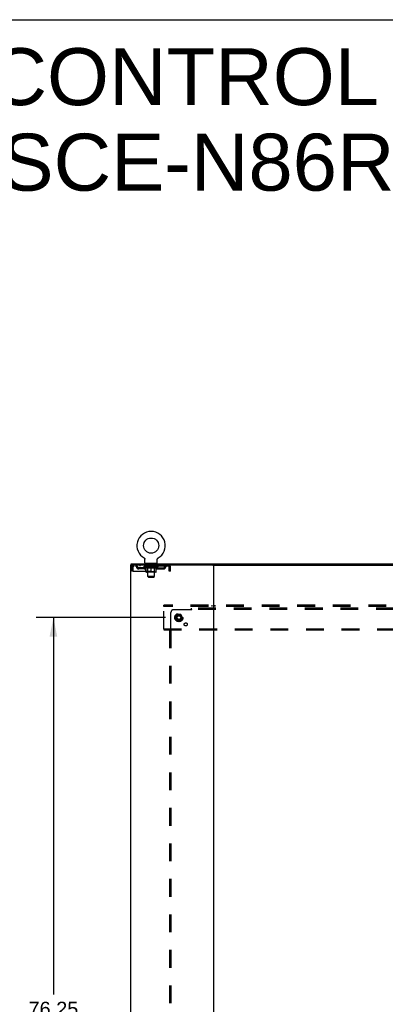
# Model space of a CAD drawing. Header units: inches. Extents: x 0 to 293, y 0 to 190.
# Tile 70 of 71: x 199 to 232, y 100 to 190. Entities that reach past the tile are written whole.
import ezdxf

# ---------------------------------------------------------------- set-up
doc = ezdxf.new("R2010")
doc.units = ezdxf.units.IN
doc.header["$LTSCALE"] = 16.12069
doc.header["$MEASUREMENT"] = 0
doc.linetypes.add('DOT', pattern=[0.2, 0.1, -0.1])
doc.linetypes.add('HIDDEN', pattern=[0.2, 0.1, -0.1])
doc.layers.get('0').update_dxf_attribs({"linetype": 'CONTINUOUS'})
for name, color, linetype in [('DEFAULT_2', 8, 'HIDDEN'), ('DIMENSIONS', 7, 'CONTINUOUS'), ('SUBPANEL', 7, 'CONTINUOUS')]:
    doc.layers.add(name, color=color, linetype=linetype)
doc.styles.get("Standard").update_dxf_attribs({"font": 'arial.ttf'})
doc.dimstyles.new('DIMSTYLE_1', dxfattribs={"dimtxt": 1.293103, "dimasz": 1.724138, "dimexe": 0.09, "dimexo": 0.07, "dimgap": 0.0375, "dimtad": 0, "dimtih": 1, "dimtoh": 1, "dimzin": 4, "dimdsep": 46, "dimtxsty": 'Standard', "dimblk": '_FILLED', "dimblk1": '_FILLED', "dimblk2": '_FILLED', "dimcen": 0.09, "dimadec": 3, "dimazin": 1, "dimtfac": 1, "dimtdec": 3, "dimtofl": 0, "dimtmove": 0, "dimatfit": 3, "dimldrblk": '_FILLED', "dimfxl": 0, "dimtolj": 1, "dimtzin": 4, "dimarcsym": 0})

# ---------------------------------------------------------------- blocks, each defined once
blk = doc.blocks.new('_FILLED')
at = {"color": 0, "linetype": 'ByBlock'}
blk.add_solid([(0, 0), (-1, 0.2), (-1, -0.2)], dxfattribs=at)
blk = doc.blocks.new('*D4')
at = {"layer": 'DIMENSIONS', "color": 2, "linetype": 'Continuous'}
for p, q in [((211.862, 135.384), (200.14, 135.384)), ((201.692, 135.384), (201.692, 101.16)), ((201.692, 59.134), (201.692, 98.574)), ((211.862, 59.134), (200.14, 59.134))]:
    blk.add_line(p, q, dxfattribs=at)
at = {"layer": 'DIMENSIONS', "color": 2, "linetype": 'Continuous', "xscale": 1.724137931, "yscale": 1.724137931, "zscale": 1.724137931}
for p, rotation in [((201.692, 135.384), 90), ((201.692, 59.134), 270)]:
    blk.add_blockref('_FILLED', p, dxfattribs=dict(at, rotation=rotation))
at = {"layer": 'DIMENSIONS', "color": 2, "linetype": 'Continuous', "insert": (201.692, 100.514), "char_height": 1.2931, "width": 4.51865, "attachment_point": 2, "line_spacing_factor": 0.9}
blk.add_mtext('76.25', dxfattribs=at)

msp = doc.modelspace()

# ---------------------------------------------------------------- linework, layer by layer
at = {"color": 7, "linetype": 'Continuous'}
for p, q in [((0, 189.655), (293.103, 189.655)), ((209.913, 140.797), (209.913, 140.797)), ((209.913, 140.797), (209.917, 140.795)), ((209.915, 140.796), (209.914, 140.797)), ((209.917, 140.795), (209.921, 140.792)), ((209.921, 140.792), (209.925, 140.789)), ((209.925, 140.789), (209.929, 140.786)), ((209.929, 140.786), (209.933, 140.783)), ((209.933, 140.783), (209.937, 140.78)), ((209.937, 140.78), (209.941, 140.776)), ((209.941, 140.776), (209.945, 140.773)), ((209.944, 140.773), (209.948, 140.769)), ((209.948, 140.769), (209.951, 140.765)), ((209.951, 140.765), (209.955, 140.761)), ((209.954, 140.761), (209.958, 140.757)), ((209.958, 140.757), (209.961, 140.753)), ((209.96, 140.753), (209.963, 140.749)), ((209.963, 140.749), (209.966, 140.744)), ((209.966, 140.744), (209.968, 140.74)), ((209.968, 140.74), (209.971, 140.735)), ((209.971, 140.735), (209.973, 140.731)), ((209.973, 140.731), (209.975, 140.726)), ((209.975, 140.726), (209.977, 140.721)), ((209.977, 140.721), (209.978, 140.717)), ((209.978, 140.717), (209.98, 140.712)), ((209.98, 140.712), (209.981, 140.707)), ((209.981, 140.707), (209.982, 140.702)), ((209.982, 140.702), (209.983, 140.697)), ((209.983, 140.697), (209.984, 140.692)), ((209.985, 140.677), (209.985, 140.672)), ((209.985, 140.358), (209.985, 140.672)), ((211.11, 140.358), (211.11, 140.672)), ((211.111, 140.687), (211.112, 140.692)), ((211.112, 140.697), (211.113, 140.702)), ((211.112, 140.692), (211.112, 140.697)), ((211.113, 140.702), (211.115, 140.707)), ((211.115, 140.707), (211.116, 140.712)), ((211.116, 140.712), (211.117, 140.717)), ((211.117, 140.717), (211.119, 140.721)), ((211.119, 140.721), (211.121, 140.726)), ((211.121, 140.726), (211.123, 140.731)), ((211.123, 140.731), (211.125, 140.735)), ((211.125, 140.735), (211.127, 140.74)), ((211.127, 140.74), (211.13, 140.744)), ((211.13, 140.744), (211.132, 140.749)), ((211.132, 140.749), (211.135, 140.753)), ((211.135, 140.753), (211.138, 140.757)), ((211.138, 140.757), (211.141, 140.761)), ((211.141, 140.761), (211.144, 140.765)), ((211.144, 140.765), (211.148, 140.769)), ((211.148, 140.769), (211.151, 140.773)), ((211.151, 140.773), (211.155, 140.776)), ((211.155, 140.776), (211.159, 140.78)), ((211.158, 140.78), (211.162, 140.783)), ((211.162, 140.783), (211.166, 140.786)), ((211.166, 140.786), (211.17, 140.789)), ((211.17, 140.789), (211.174, 140.792)), ((211.174, 140.792), (211.179, 140.795)), ((211.174, 140.792), (211.176, 140.793)), ((211.179, 140.795), (211.183, 140.797)), ((211.182, 140.797), (211.18, 140.796)), ((208.746, 140.155), (208.746, 140.259)), ((210.048, 140.289), (210.048, 140.259)), ((211.048, 140.289), (210.048, 140.289)), ((211.048, 140.289), (211.048, 140.259)), ((216.135, 140.155), (279.003, 140.155))]:
    msp.add_line(p, q, dxfattribs=at)
at = {"color": 3, "linetype": 'Continuous'}
for p, q in [((208.694, 140.155), (208.694, 54.363)), ((216.135, 140.155), (208.694, 140.155)), ((208.746, 140.259), (286.392, 140.259)), ((216.194, 140.155), (216.194, 54.363))]:
    msp.add_line(p, q, dxfattribs=at)
at = {"color": 7, "linetype": 'Continuous'}
for points in [[(209.984, 140.692), (209.985, 140.687), (209.985, 140.682), (209.985, 140.677)], [(211.11, 140.672), (211.11, 140.677), (211.111, 140.682), (211.111, 140.687)], [(211.11, 140.672), (211.11, 140.677), (211.111, 140.682)]]:
    msp.add_lwpolyline(points, dxfattribs=at)
msp.add_circle((210.548, 141.917), 0.688, dxfattribs=at)
for centre, radius, start, end in [((210.548, 141.917), 1.288, 299.50527, 240.49473), ((210.054, 140.358), 0.069, 180, 265), ((211.041, 140.358), 0.069, 275, 360)]:
    msp.add_arc(centre, radius, start, end, dxfattribs=at)
at = {"layer": 'DEFAULT_2', "color": 8, "linetype": 'HIDDEN'}
for p, q in [((209.913, 140.797), (209.912, 140.797)), ((209.92, 140.793), (209.921, 140.792)), ((211.183, 140.797), (211.183, 140.797)), ((208.798, 139.988), (208.798, 139.593)), ((208.798, 139.988), (208.902, 139.988)), ((208.902, 139.593), (208.798, 139.593)), ((208.902, 139.988), (208.902, 139.593)), ((208.932, 139.593), (208.932, 139.988)), ((208.932, 139.593), (212.164, 139.593)), ((208.965, 140.155), (208.965, 140.051)), ((212.131, 140.051), (208.965, 140.051)), ((209.433, 139.8), (209.433, 139.904)), ((209.916, 139.904), (209.433, 139.904)), ((209.916, 139.8), (209.433, 139.8)), ((209.517, 140.155), (209.517, 140.051)), ((209.683, 139.8), (209.683, 139.904)), ((209.915, 140.004), (209.915, 140.051)), ((210.074, 139.893), (209.915, 140.004)), ((211.181, 140.004), (209.915, 140.004)), ((209.924, 140.045), (209.924, 140.051)), ((209.933, 140.041), (209.933, 140.045)), ((209.933, 140.041), (211.163, 140.041)), ((209.942, 140.041), (209.942, 140.045)), ((209.943, 140.041), (209.943, 140.045)), ((209.953, 140.045), (209.953, 140.051)), ((209.969, 140.041), (209.969, 140.045)), ((209.971, 140.041), (209.971, 140.045)), ((209.999, 140.045), (209.999, 140.051)), ((210.014, 140.041), (210.014, 140.045)), ((210.017, 140.041), (210.017, 140.045)), ((210.221, 140.044), (210.02, 140.044)), ((210.063, 140.045), (210.063, 140.051)), ((210.064, 140.041), (210.064, 140.044)), ((210.065, 140.041), (210.065, 140.044)), ((210.068, 140.041), (210.068, 140.044)), ((210.074, 139.893), (210.084, 139.893)), ((210.075, 140.041), (210.075, 140.045)), ((210.075, 140.041), (210.075, 140.044)), ((210.078, 140.041), (210.078, 140.045)), ((210.082, 140.041), (210.082, 140.045)), ((210.084, 139.53), (210.084, 139.936)), ((210.086, 140.041), (210.086, 140.044)), ((210.1, 140.041), (210.1, 140.044)), ((210.11, 140.051), (210.11, 140.155)), ((210.118, 140.041), (210.118, 140.044)), ((210.119, 140.041), (210.119, 140.047)), ((210.974, 139.493), (210.121, 139.493)), ((210.139, 140.041), (210.139, 140.044)), ((210.141, 140.045), (210.141, 140.051)), ((210.145, 140.289), (210.145, 140.259)), ((210.15, 140.041), (210.15, 140.045)), ((210.155, 140.041), (210.155, 140.045)), ((210.164, 140.041), (210.164, 140.044)), ((210.175, 140.041), (210.175, 140.048)), ((210.183, 140.199), (210.183, 140.279)), ((210.191, 140.041), (210.191, 140.044)), ((210.253, 140.189), (210.193, 140.189)), ((210.194, 140.041), (210.194, 140.044)), ((210.235, 139.533), (210.195, 139.493)), ((210.221, 140.041), (210.221, 140.044)), ((210.288, 140.044), (210.226, 140.044)), ((210.227, 139.893), (210.407, 139.893)), ((210.231, 140.045), (210.231, 140.051)), ((210.235, 139.533), (210.235, 140.001)), ((210.861, 139.533), (210.235, 139.533)), ((210.238, 140.041), (210.238, 140.045)), ((210.243, 140.041), (210.243, 140.045)), ((210.248, 139.108), (210.248, 140.179)), ((210.249, 140.041), (210.249, 140.05)), ((210.253, 140.041), (210.253, 140.044)), ((210.264, 140.041), (210.264, 140.044)), ((210.288, 140.041), (210.288, 140.044)), ((210.363, 140.044), (210.304, 140.044)), ((210.324, 140.041), (210.324, 140.044)), ((210.331, 140.045), (210.331, 140.051)), ((210.335, 140.041), (210.335, 140.045)), ((210.337, 140.041), (210.337, 140.051)), ((210.34, 140.041), (210.34, 140.045)), ((210.347, 140.041), (210.347, 140.045)), ((210.363, 140.041), (210.363, 140.044)), ((210.443, 140.044), (210.389, 140.044)), ((210.402, 140.041), (210.402, 140.044)), ((210.433, 140.044), (210.511, 140.049)), ((210.438, 140.045), (210.438, 140.051)), ((210.438, 140.045), (210.438, 140.051)), ((210.438, 140.051), (210.438, 140.051)), ((210.438, 140.041), (210.438, 140.045)), ((210.442, 140.041), (210.442, 140.045)), ((210.443, 140.041), (210.443, 140.044)), ((210.444, 140.041), (210.444, 140.045)), ((210.479, 140.044), (210.543, 140.044)), ((210.484, 140.041), (210.484, 140.044)), ((210.49, 140.044), (210.49, 140.048)), ((210.511, 140.044), (210.511, 140.049)), ((210.527, 140.041), (210.527, 140.044)), ((210.545, 140.045), (210.545, 140.045)), ((210.545, 140.041), (210.545, 140.045)), ((210.545, 140.041), (210.545, 140.045)), ((210.548, 140.045), (210.548, 140.051)), ((210.548, 140.051), (210.662, 140.044)), ((210.548, 139.493), (210.548, 139.937)), ((210.55, 140.041), (210.55, 140.045)), ((210.55, 140.045), (210.551, 140.045)), ((210.551, 140.041), (210.551, 140.045)), ((210.569, 140.041), (210.569, 140.044)), ((210.569, 140.044), (210.617, 140.044)), ((210.611, 140.041), (210.611, 140.044)), ((210.652, 140.041), (210.652, 140.045)), ((210.652, 140.041), (210.652, 140.044)), ((210.652, 140.044), (210.707, 140.044)), ((210.653, 140.041), (210.653, 140.045)), ((210.657, 140.045), (210.657, 140.051)), ((210.657, 140.051), (210.658, 140.051)), ((210.657, 140.041), (210.657, 140.045)), ((210.658, 140.045), (210.658, 140.051)), ((210.689, 139.893), (210.869, 139.893)), ((210.694, 140.041), (210.694, 140.044)), ((210.733, 140.041), (210.733, 140.044)), ((210.733, 140.044), (210.792, 140.044)), ((210.748, 140.041), (210.748, 140.045)), ((210.756, 140.041), (210.756, 140.045)), ((210.758, 140.041), (210.758, 140.051)), ((210.761, 140.041), (210.761, 140.045)), ((210.764, 140.045), (210.764, 140.051)), ((210.772, 140.041), (210.772, 140.044)), ((210.808, 140.041), (210.808, 140.044)), ((210.808, 140.044), (210.87, 140.044)), ((210.832, 140.041), (210.832, 140.044)), ((210.903, 140.189), (210.843, 140.189)), ((210.843, 140.041), (210.843, 140.044)), ((210.847, 140.041), (210.847, 140.05)), ((210.848, 139.108), (210.848, 140.179)), ((210.853, 140.041), (210.853, 140.045)), ((210.858, 140.041), (210.858, 140.045)), ((210.861, 139.533), (210.861, 140.001)), ((210.861, 139.533), (210.9, 139.493)), ((210.864, 140.045), (210.864, 140.051)), ((210.875, 140.041), (210.875, 140.044)), ((210.875, 140.044), (211.076, 140.044)), ((210.902, 140.041), (210.902, 140.044)), ((210.905, 140.041), (210.905, 140.044)), ((210.913, 140.199), (210.913, 140.279)), ((210.92, 140.041), (210.92, 140.048)), ((210.932, 140.041), (210.932, 140.044)), ((210.941, 140.041), (210.941, 140.045)), ((210.945, 140.041), (210.945, 140.045)), ((210.951, 140.289), (210.951, 140.259)), ((210.955, 140.045), (210.955, 140.051)), ((210.956, 140.041), (210.956, 140.044)), ((210.977, 140.041), (210.977, 140.047)), ((210.977, 140.041), (210.977, 140.044)), ((210.985, 140.051), (210.985, 140.155)), ((210.995, 140.041), (210.995, 140.044)), ((211.01, 140.041), (211.01, 140.044)), ((211.011, 139.53), (211.011, 139.936)), ((211.011, 139.893), (211.022, 139.893)), ((211.014, 140.041), (211.014, 140.045)), ((211.017, 140.041), (211.017, 140.045)), ((211.021, 140.041), (211.021, 140.045)), ((211.021, 140.041), (211.021, 140.044)), ((211.022, 139.893), (211.181, 140.004)), ((211.028, 140.041), (211.028, 140.044)), ((211.031, 140.041), (211.031, 140.044)), ((211.032, 140.041), (211.032, 140.044)), ((211.033, 140.045), (211.033, 140.051)), ((211.079, 140.041), (211.079, 140.045)), ((211.082, 140.041), (211.082, 140.045)), ((211.096, 140.045), (211.096, 140.051)), ((211.125, 140.041), (211.125, 140.045)), ((211.127, 140.041), (211.127, 140.045)), ((211.143, 140.045), (211.143, 140.051)), ((211.153, 140.041), (211.153, 140.045)), ((211.154, 140.041), (211.154, 140.045)), ((211.163, 140.041), (211.163, 140.045)), ((211.171, 140.045), (211.171, 140.051)), ((211.179, 139.904), (211.662, 139.904)), ((211.179, 139.8), (211.662, 139.8)), ((211.181, 140.004), (211.181, 140.051)), ((211.412, 139.8), (211.412, 139.904)), ((211.579, 140.155), (211.579, 140.051)), ((211.662, 139.8), (211.662, 139.904)), ((212.131, 140.155), (212.131, 140.051)), ((212.133, 140.154), (212.131, 140.155)), ((212.159, 140.002), (212.164, 139.988)), ((212.164, 139.988), (212.164, 139.593)), ((212.194, 139.593), (212.194, 139.988)), ((212.298, 139.988), (212.194, 139.988)), ((212.298, 139.593), (212.194, 139.593)), ((212.298, 139.593), (212.298, 139.988)), ((210.317, 139.039), (210.248, 139.108)), ((210.848, 139.108), (210.248, 139.108)), ((210.317, 139.039), (210.779, 139.039)), ((210.779, 139.039), (210.848, 139.108)), ((211.694, 136.405), (211.694, 136.509)), ((283.444, 136.509), (211.694, 136.509)), ((211.694, 134.363), (211.694, 136.405)), ((283.444, 136.405), (211.694, 136.405)), ((216.044, 136.509), (216.044, 136.405)), ((216.344, 136.405), (216.344, 136.509)), ((212.906, 135.657), (212.751, 135.389)), ((212.751, 135.379), (212.906, 135.112)), ((213.223, 135.662), (212.914, 135.662)), ((213.223, 135.107), (212.914, 135.107)), ((213.386, 135.389), (213.232, 135.657)), ((213.232, 135.112), (213.386, 135.379)), ((211.694, 134.363), (211.694, 134.259)), ((211.694, 134.363), (283.444, 134.363)), ((211.694, 134.259), (283.444, 134.259)), ((216.044, 134.363), (216.044, 134.259)), ((216.344, 134.363), (216.344, 134.259))]:
    msp.add_line(p, q, dxfattribs=at)
for points in [[(208.965, 140.155), (208.962, 140.154), (208.96, 140.151), (208.958, 140.146), (208.955, 140.139), (208.953, 140.13), (208.951, 140.119), (208.948, 140.106), (208.946, 140.092), (208.944, 140.077), (208.941, 140.061), (208.939, 140.043), (208.937, 140.025), (208.934, 140.007), (208.932, 139.988)], [(208.965, 140.051), (208.962, 140.051), (208.96, 140.05), (208.958, 140.048), (208.955, 140.045), (208.953, 140.042), (208.951, 140.037), (208.948, 140.033), (208.946, 140.027), (208.944, 140.022), (208.941, 140.016), (208.939, 140.009), (208.937, 140.002), (208.932, 139.988)], [(210.234, 139.893), (210.21, 139.897), (210.185, 139.903), (210.16, 139.91), (210.135, 139.918), (210.11, 139.926), (210.084, 139.936)], [(210.084, 139.935), (210.109, 139.926), (210.133, 139.917), (210.157, 139.91), (210.18, 139.903), (210.203, 139.898), (210.227, 139.893)], [(210.548, 139.937), (210.522, 139.927), (210.496, 139.918), (210.471, 139.91), (210.446, 139.903), (210.421, 139.897), (210.397, 139.893)], [(210.407, 139.893), (210.43, 139.898), (210.453, 139.903), (210.476, 139.91), (210.5, 139.917), (210.524, 139.926), (210.548, 139.935)], [(210.699, 139.893), (210.674, 139.897), (210.649, 139.903), (210.624, 139.91), (210.599, 139.918), (210.574, 139.927), (210.548, 139.937)], [(210.548, 139.935), (210.572, 139.926), (210.596, 139.917), (210.62, 139.91), (210.643, 139.903), (210.666, 139.897), (210.689, 139.893)], [(211.011, 139.936), (210.986, 139.926), (210.96, 139.917), (210.935, 139.91), (210.91, 139.903), (210.886, 139.897), (210.861, 139.893)], [(210.869, 139.893), (210.892, 139.898), (210.916, 139.903), (210.939, 139.91), (210.963, 139.917), (210.987, 139.926), (211.011, 139.935)], [(212.14, 140.045), (212.138, 140.048), (212.136, 140.05), (212.133, 140.051), (212.131, 140.051)], [(212.133, 140.154), (212.136, 140.151), (212.138, 140.146), (212.14, 140.139), (212.143, 140.13), (212.145, 140.119), (212.147, 140.106), (212.15, 140.092), (212.152, 140.077), (212.154, 140.061), (212.157, 140.043), (212.159, 140.025), (212.161, 140.007), (212.164, 139.988)], [(212.14, 140.045), (212.143, 140.042), (212.145, 140.037), (212.147, 140.033), (212.15, 140.027), (212.152, 140.022), (212.154, 140.016), (212.157, 140.009), (212.159, 140.002)]]:
    msp.add_lwpolyline(points, dxfattribs=at)
for radius in [0.372, 0.356, 0.312, 0.204, 0.188, 0.183, 0.165]:
    msp.add_circle((213.069, 135.384), radius, dxfattribs=at)
at = {"layer": 'DEFAULT_2', "color": 8, "linetype": 'DOT'}
msp.add_circle((213.069, 135.384), 0.17, dxfattribs=at)
at = {"layer": 'DEFAULT_2', "color": 8, "linetype": 'HIDDEN'}
for centre, radius, start, end in [((208.965, 139.988), 0.167, 90, 180), ((208.965, 139.988), 0.063, 90, 180), ((209.144, 139.988), 0.167, 8.07163, 90), ((209.145, 139.989), 0.0625, 7.98631, 90), ((209.433, 140.029), 0.229, 187.98631, 270), ((209.433, 140.029), 0.125, 188.07163, 270), ((209.916, 140.029), 0.125, 270, 351.92837), ((209.916, 140.029), 0.229, 270, 352.01369), ((210.205, 139.988), 0.167, 90, 171.92837), ((210.054, 140.358), 0.069, 265, 270), ((210.121, 139.53), 0.0371, 180, 270), ((210.205, 139.989), 0.0625, 90, 172.01369), ((210.173, 140.279), 0.01, 0, 90), ((210.193, 140.199), 0.01, 180, 270), ((210.195, 140.001), 0.0398, 0, 90), ((210.238, 140.179), 0.01, 0, 90), ((210.858, 140.179), 0.01, 90, 180), ((210.9, 140.001), 0.0398, 90, 180), ((210.89, 139.988), 0.167, 8.07163, 90), ((210.891, 139.989), 0.0625, 7.98631, 90), ((210.903, 140.199), 0.01, 270, 360), ((210.923, 140.279), 0.01, 90, 180), ((211.179, 140.029), 0.229, 187.98631, 270), ((210.974, 139.53), 0.0371, 270, 360), ((211.041, 140.358), 0.069, 270, 275), ((211.179, 140.029), 0.125, 188.07163, 270), ((211.662, 140.029), 0.125, 270, 351.92837), ((211.662, 140.029), 0.229, 270, 352.01369), ((211.951, 139.988), 0.167, 90, 171.92837), ((211.951, 139.989), 0.0625, 90, 172.01369), ((212.131, 139.988), 0.167, 0, 90), ((212.131, 139.988), 0.063, 0, 90), ((212.76, 135.384), 0.01, 150.01268, 209.98829), ((212.914, 135.652), 0.01, 90.01235, 149.98915), ((212.914, 135.117), 0.01, 210.01204, 269.98872), ((213.223, 135.652), 0.01, 30.01204, 89.98872), ((213.223, 135.117), 0.01, 270.01235, 329.98915), ((213.378, 135.384), 0.01, 330.01268, 29.98829)]:
    msp.add_arc(centre, radius, start, end, dxfattribs=at)
for centre, major_axis, ratio, start_param, end_param in [((210.548, 140.051), (0.633, 0.007), 0.05963, 2.96643, 3.140963), ((209.895, 140.039), (0.198, 0), 0.060556, 0.430652, 1.470503), ((210.548, 140.051), (0.633, 0), 0.060556, -3.141593, -2.96706), ((209.895, 140.033), (0.198, 0.002), 0.05963, 1.376596, 1.469874), ((210.548, 140.051), (0.633, 0.013), 0.05688, 2.791345, 2.965878), ((209.87, 140.039), (0.198, 0.002), 0.05963, 0.25549, 1.295341), ((209.939, 140.039), (0.198, -0.002), 0.05963, 0.605815, 1.645666), ((210.548, 140.051), (0.633, -0.007), 0.05963, -2.96643, -2.791898), ((209.939, 140.033), (0.198, 0), 0.060556, 1.551758, 1.645036), ((209.87, 140.033), (0.198, 0.004), 0.05688, 1.20151, 1.294789), ((209.94, 140.035), (0.164, 0.002), 0.05963, 1.065228, 1.614276), ((209.92, 140.035), (0.164, 0.003), 0.05688, 0.890143, 1.43919), ((209.978, 140.035), (0.164, 0), 0.060556, 1.240391, 1.789438), ((210.548, 140.051), (0.633, 0.019), 0.052395, 2.616403, 2.790936), ((209.867, 140.039), (0.198, 0.004), 0.05688, 0.080405, 1.120256), ((210.002, 140.039), (0.198, -0.004), 0.05688, 0.7809, 1.820751), ((210.548, 140.051), (0.633, -0.013), 0.05688, -2.791345, -2.616812), ((210.002, 140.033), (0.198, -0.002), 0.05963, 1.72692, 1.820198), ((209.867, 140.033), (0.198, 0.006), 0.052395, 1.026568, 1.119847), ((209.92, 140.035), (0.164, 0.005), 0.052395, 0.715201, 1.264248), ((210.034, 140.035), (0.164, -0.002), 0.05963, 1.415553, 1.9646), ((210.548, 140.051), (0.633, 0.025), 0.046319, 2.441654, 2.616187), ((210.081, 140.039), (0.198, -0.006), 0.052395, 0.955842, 1.995693), ((210.548, 140.051), (0.633, -0.019), 0.052395, -2.616403, -2.44187), ((209.884, 140.039), (0.198, 0.006), 0.052395, -0.094537, 0.945314), ((210.081, 140.033), (0.198, -0.004), 0.05688, 1.902006, 1.995284), ((209.884, 140.033), (0.198, 0.008), 0.046319, 0.851819, 0.945098), ((209.938, 140.035), (0.164, 0.006), 0.046319, 0.540452, 1.089499), ((210.105, 140.035), (0.164, -0.003), 0.05688, 1.590638, 2.139686), ((210.548, 140.051), (0.633, 0.029), 0.038841, 2.267123, 2.441656), ((210.174, 140.039), (0.198, -0.008), 0.046319, 1.130591, 2.170442), ((209.921, 140.039), (0.198, 0.008), 0.046319, -0.269286, 0.770565), ((210.548, 140.051), (0.633, -0.025), 0.046319, -2.441654, -2.267121), ((210.174, 140.033), (0.198, -0.006), 0.052395, 2.076947, 2.170226), ((209.921, 140.033), (0.198, 0.009), 0.038841, 0.677289, 0.770567), ((209.975, 140.035), (0.164, 0.008), 0.038841, 0.365921, 0.914969), ((210.189, 140.035), (0.164, -0.005), 0.052395, 1.76558, 2.314627), ((210.548, 140.051), (0.633, 0.033), 0.030195, 2.09281, 2.267343), ((210.279, 140.039), (0.198, -0.009), 0.038841, 1.305122, 2.344973), ((209.977, 140.039), (0.198, 0.009), 0.038841, -0.443817, 0.596034), ((210.548, 140.051), (0.633, -0.029), 0.038841, -2.267123, -2.092591), ((210.279, 140.033), (0.198, -0.008), 0.046319, 2.251696, 2.344975), ((209.977, 140.033), (0.198, 0.01), 0.030195, 0.502975, 0.596254), ((210.029, 140.035), (0.164, 0.009), 0.030195, 0.191608, 0.740655), ((210.285, 140.035), (0.164, -0.006), 0.046319, 1.940329, 2.489376), ((210.051, 140.039), (0.198, 0.01), 0.030195, -0.61813, 0.421721), ((210.548, 140.051), (0.633, 0.036), 0.020645, 1.918687, 2.09322), ((210.392, 140.039), (0.198, -0.01), 0.030195, 1.479435, 2.519286), ((210.548, 140.051), (0.633, -0.033), 0.030195, -2.09281, -1.918277), ((210.392, 140.033), (0.198, -0.009), 0.038841, 2.426227, 2.519505), ((210.051, 140.033), (0.198, 0.011), 0.020645, 0.328852, 0.422131), ((210.099, 140.035), (0.164, 0.009), 0.020645, 0.017485, 0.566532), ((210.388, 140.035), (0.164, -0.008), 0.038841, 2.11486, 2.663907), ((210.139, 140.039), (0.198, 0.011), 0.020645, -0.792253, 0.247598), ((210.548, 140.051), (0.633, 0.038), 0.010478, 1.744704, 1.919237), ((210.51, 140.039), (0.198, -0.011), 0.020645, 1.653558, 2.693409), ((210.548, 140.051), (0.633, -0.036), 0.020645, -1.918687, -1.744154), ((210.51, 140.033), (0.198, -0.01), 0.030195, 2.60054, 2.693819), ((210.139, 140.033), (0.198, 0.012), 0.010478, 0.154869, 0.248148), ((210.183, 140.035), (0.164, 0.01), 0.010478, 6.126688, 6.675735), ((210.497, 140.035), (0.164, -0.009), 0.030195, 2.289173, 2.83822), ((210.24, 140.039), (0.198, 0.012), 0.010478, -0.966236, -0.000846), ((210.629, 140.039), (0.198, -0.012), 0.010478, 1.827541, 2.867392), ((210.548, 140.051), (0.633, -0.038), 0.010478, -1.744704, -1.570171), ((210.629, 140.033), (0.198, -0.011), 0.020645, 2.774664, 2.867942), ((210.607, 140.035), (0.164, -0.009), 0.020645, 2.463296, 3.012344), ((210.467, 140.039), (0.198, 0.012), 0.010478, 0.274201, 1.314052), ((210.381, 140.035), (0.164, 0.01), 0.010478, -0.000298, 0.504314), ((210.351, 140.033), (0.198, 0.012), 0.010478, 0.192946, 0.399283), ((210.548, 140.051), (0.633, 0.038), 0.010478, -1.578586, -1.396888), ((210.745, 140.033), (0.198, -0.012), 0.010478, 2.948646, 3.041925), ((210.715, 140.035), (0.164, -0.01), 0.010478, 2.637279, 3.142076), ((210.586, 140.039), (0.198, 0.011), 0.020645, 0.448184, 1.488034), ((210.489, 140.035), (0.164, 0.009), 0.020645, 0.129249, 0.678296), ((210.467, 140.033), (0.198, 0.011), 0.020645, 0.273651, 0.366929), ((210.855, 140.039), (0.198, -0.012), 0.010478, -3.140747, -2.175357), ((210.548, 140.051), (0.633, 0.036), 0.020645, -1.397439, -1.222906), ((210.548, 140.051), (0.633, -0.038), 0.010478, 1.222355, 1.396888), ((210.704, 140.039), (0.198, 0.01), 0.030195, 0.622307, 1.662158), ((210.599, 140.035), (0.164, 0.009), 0.030195, 0.303372, 0.852419), ((210.912, 140.035), (0.164, -0.01), 0.010478, 2.749043, 3.29809), ((210.956, 140.039), (0.198, -0.011), 0.020645, 2.893995, 3.933846), ((210.586, 140.033), (0.198, 0.01), 0.030195, 0.447774, 0.541052), ((210.956, 140.033), (0.198, -0.012), 0.010478, 2.893445, 2.986723), ((210.548, 140.051), (0.633, 0.033), 0.030195, -1.223315, -1.048783), ((210.548, 140.051), (0.633, -0.036), 0.020645, 1.048373, 1.222906), ((210.817, 140.039), (0.198, 0.009), 0.038841, 0.79662, 1.836471), ((210.707, 140.035), (0.164, 0.008), 0.038841, 0.477686, 1.026733), ((210.996, 140.035), (0.164, -0.009), 0.020645, 2.57506, 3.124108), ((211.045, 140.039), (0.198, -0.01), 0.030195, 2.719872, 3.759723), ((210.921, 140.039), (0.198, 0.008), 0.046319, 0.971151, 2.011002), ((210.704, 140.033), (0.198, 0.009), 0.038841, 0.622087, 0.715366), ((211.045, 140.033), (0.198, -0.011), 0.020645, 2.719462, 2.812741), ((210.548, 140.051), (0.633, 0.029), 0.038841, -1.049002, -0.874469), ((210.548, 140.051), (0.633, -0.033), 0.030195, 0.87425, 1.048783), ((210.811, 140.035), (0.164, 0.006), 0.046319, 0.652216, 1.201263), ((211.015, 140.039), (0.198, 0.006), 0.052395, 1.1459, 2.185751), ((211.066, 140.035), (0.164, -0.009), 0.030195, 2.400937, 2.949985), ((211.119, 140.039), (0.198, -0.009), 0.038841, 2.545558, 3.585409), ((210.906, 140.035), (0.164, 0.005), 0.052395, 0.826965, 1.376012), ((210.817, 140.033), (0.198, 0.008), 0.046319, 0.796618, 0.889896), ((211.119, 140.033), (0.198, -0.01), 0.030195, 2.545339, 2.638617), ((211.094, 140.039), (0.198, 0.004), 0.05688, 1.320842, 2.360692), ((210.548, 140.051), (0.633, 0.025), 0.046319, -0.874471, -0.699939), ((210.548, 140.051), (0.633, -0.029), 0.038841, 0.699936, 0.874469), ((211.175, 140.039), (0.198, -0.008), 0.046319, 2.371028, 3.410879), ((211.121, 140.035), (0.164, -0.008), 0.038841, 2.226624, 2.775671), ((211.157, 140.039), (0.198, 0.002), 0.05963, 1.495927, 2.535778), ((210.991, 140.035), (0.164, 0.003), 0.05688, 1.001907, 1.550954), ((211.212, 140.039), (0.198, -0.006), 0.052395, 2.196279, 3.23613), ((210.921, 140.033), (0.198, 0.006), 0.052395, 0.971367, 1.064645), ((211.158, 140.035), (0.164, -0.006), 0.046319, 2.052093, 2.601141), ((211.201, 140.039), (0.198, 0), 0.060556, 1.671089, 2.71094), ((211.175, 140.033), (0.198, -0.009), 0.038841, 2.371026, 2.464304), ((211.229, 140.039), (0.198, -0.004), 0.05688, 2.021337, 3.061188), ((210.548, 140.051), (0.633, 0.019), 0.052395, -0.699723, -0.52519), ((210.548, 140.051), (0.633, -0.025), 0.046319, 0.525406, 0.699939), ((211.225, 140.039), (0.198, -0.002), 0.05963, 1.846251, 2.886102), ((211.062, 140.035), (0.164, 0.002), 0.05963, 1.176993, 1.72604), ((211.176, 140.035), (0.164, -0.005), 0.052395, 1.877344, 2.426392), ((211.117, 140.035), (0.164, 0), 0.060556, 1.352155, 1.901202), ((211.175, 140.035), (0.164, -0.003), 0.05688, 1.702402, 2.25145), ((211.156, 140.035), (0.164, -0.002), 0.05963, 1.527317, 2.076364), ((211.015, 140.033), (0.198, 0.004), 0.05688, 1.146309, 1.239587), ((211.212, 140.033), (0.198, -0.008), 0.046319, 2.196495, 2.289773), ((210.548, 140.051), (0.633, 0.013), 0.05688, -0.524781, -0.350248), ((210.548, 140.051), (0.633, -0.019), 0.052395, 0.350657, 0.52519), ((211.094, 140.033), (0.198, 0.002), 0.05963, 1.321394, 1.414673), ((211.229, 140.033), (0.198, -0.006), 0.052395, 2.021746, 2.115024), ((210.548, 140.051), (0.633, 0.007), 0.05963, -0.349695, -0.175162), ((210.548, 140.051), (0.633, -0.013), 0.05688, 0.175715, 0.350248), ((211.157, 140.033), (0.198, 0), 0.060556, 1.496556, 1.589835), ((211.225, 140.033), (0.198, -0.004), 0.05688, 1.846804, 1.940083), ((211.201, 140.033), (0.198, -0.002), 0.05963, 1.671719, 1.764997), ((210.548, 140.051), (0.633, 0), 0.060556, -0.174533, 0), ((210.548, 140.051), (0.633, -0.007), 0.05963, 0.000629, 0.175162)]:
    msp.add_ellipse(centre, major_axis=major_axis, ratio=ratio, start_param=start_param, end_param=end_param, dxfattribs=at)
at = {"layer": 'SUBPANEL', "color": 8, "linetype": 'HIDDEN'}
for p, q in [((212.35, 134.263), (212.35, 135.853)), ((212.6, 136.103), (214.19, 136.103)), ((214.208, 136.122), (214.201, 136.115)), ((214.225, 136.062), (214.225, 136.228)), ((280.913, 136.228), (214.225, 136.228)), ((280.913, 136.103), (214.225, 136.103)), ((218.35, 136.103), (218.35, 136.228)), ((212.225, 134.228), (212.225, 60.29)), ((212.225, 134.228), (212.391, 134.228)), ((212.35, 134.228), (212.35, 60.29)), ((212.35, 130.103), (212.225, 130.103))]:
    msp.add_line(p, q, dxfattribs=at)
for points in [[(214.201, 136.115), (214.199, 136.113), (214.197, 136.11), (214.195, 136.108), (214.193, 136.106), (214.191, 136.105), (214.19, 136.103)], [(214.199, 136.089), (214.198, 136.092), (214.196, 136.094), (214.194, 136.097), (214.193, 136.099), (214.191, 136.101), (214.19, 136.103)], [(214.225, 136.062), (214.223, 136.063), (214.221, 136.064), (214.219, 136.065), (214.218, 136.066), (214.216, 136.067), (214.214, 136.068), (214.213, 136.07), (214.211, 136.072), (214.209, 136.073), (214.208, 136.075), (214.207, 136.077), (214.205, 136.08), (214.204, 136.082), (214.202, 136.084), (214.199, 136.089)], [(214.225, 136.141), (214.223, 136.139), (214.222, 136.137), (214.22, 136.134), (214.218, 136.132), (214.216, 136.13), (214.215, 136.128), (214.213, 136.127), (214.211, 136.125), (214.21, 136.123), (214.208, 136.122)], [(212.312, 134.228), (212.314, 134.23), (212.316, 134.231), (212.319, 134.233), (212.321, 134.235), (212.323, 134.237), (212.325, 134.238), (212.326, 134.24), (212.328, 134.242), (212.33, 134.243), (212.331, 134.245), (212.337, 134.25)], [(212.337, 134.25), (212.338, 134.252), (212.34, 134.254), (212.343, 134.256), (212.345, 134.258), (212.347, 134.26), (212.348, 134.262), (212.35, 134.263)], [(212.369, 134.251), (212.364, 134.254), (212.361, 134.255), (212.359, 134.257), (212.356, 134.259), (212.354, 134.26), (212.352, 134.262), (212.35, 134.263)], [(212.391, 134.228), (212.39, 134.23), (212.389, 134.232), (212.388, 134.234), (212.387, 134.235), (212.386, 134.237), (212.385, 134.239), (212.383, 134.24), (212.381, 134.242), (212.38, 134.244), (212.378, 134.245), (212.376, 134.246), (212.373, 134.248), (212.371, 134.249), (212.369, 134.251)]]:
    msp.add_lwpolyline(points, dxfattribs=at)
for centre, radius in [((213.069, 135.384), 0.25), ((213.688, 134.765), 0.141)]:
    msp.add_circle(centre, radius, dxfattribs=at)
msp.add_arc((212.6, 135.853), 0.25, 90, 180, dxfattribs=at)

# ---------------------------------------------------------------- texts
at = {"layer": 'DIMENSIONS', "color": 2, "linetype": 'Continuous', "insert": (225.199, 187.069), "char_height": 5.17241, "width": 130.6371, "attachment_point": 2, "line_spacing_factor": 0.9}
msp.add_mtext('SAGINAW CONTROL & ENGINEERING\\PSCE-N86RX7824', dxfattribs=at)

# ---------------------------------------------------------------- dimensions: what is measured, and where the dimension line sits
at = {"layer": 'DIMENSIONS', "color": 2, "linetype": 'Continuous'}
dim = msp.add_linear_dim(base=(201.692, 135.384), p1=(211.932, 59.134), p2=(211.932, 135.384), angle=90, dimstyle='DIMSTYLE_1', dxfattribs=at)
dim.commit()
dim.dimension.update_dxf_attribs({"geometry": '*D4', "text_midpoint": (201.696, 99.86), "dimtype": 160})

doc.saveas('drawing.dxf')
